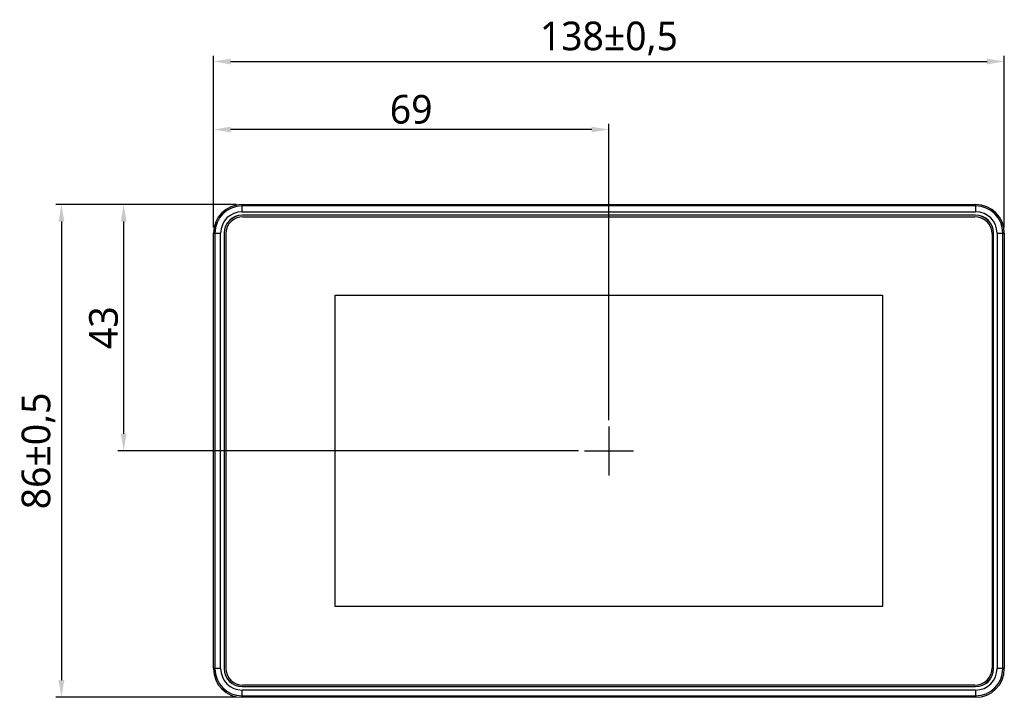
# Model space of a CAD drawing. Extents: x 0 to 1188, y 0 to 420.
# Tile 3 of 22: x 107 to 278, y 179 to 297. Entities that reach past the tile are written whole.
import ezdxf

# ---------------------------------------------------------------- set-up
doc = ezdxf.new("R2010")
doc.units = 0
doc.header["$LTSCALE"] = 32.67
doc.header["$PDMODE"] = 3
doc.header["$PDSIZE"] = 8
doc.layers.get('0').update_dxf_attribs({"linetype": 'CONTINUOUS'})
doc.layers.get('DEFPOINTS').update_dxf_attribs({"linetype": 'CONTINUOUS'})
doc.styles.get("Standard").update_dxf_attribs({"font": 'msyh.ttc'})
doc.dimstyles.get("Standard").update_dxf_attribs({"dimtxt": 5, "dimasz": 3, "dimexe": 1, "dimexo": 1, "dimgap": 1, "dimtad": 1, "dimdec": 1, "dimtxsty": 'STANDARD', "dimcen": 0, "dimazin": 3, "dimtp": 0.001, "dimtm": 0.001, "dimtfac": 1, "dimtdec": 1, "dimtofl": 0, "dimtmove": 0, "dimatfit": 3, "dimtolj": 1})

# ---------------------------------------------------------------- blocks, each defined once
blk = doc.blocks.new('*D0')
at = {"color": 0}
for p, q in [((140.39, 260.78), (140.39, 290.73)), ((278.39, 260.78), (278.39, 290.73)), ((143.39, 289.73), (275.39, 289.73))]:
    blk.add_line(p, q, dxfattribs=at)
for points in [[(143.39, 290.23), (143.39, 289.23), (140.39, 289.73)], [(275.39, 290.23), (275.39, 289.23), (278.39, 289.73)]]:
    blk.add_solid(points, dxfattribs=at)
at = {"layer": 'DEFPOINTS', "color": 0}
for p in [(278.39, 289.73), (140.39, 259.78), (278.39, 259.78)]:
    blk.add_point(p, dxfattribs=at)
at = {"color": 0, "insert": (209.39, 293.74), "char_height": 5, "attachment_point": 5}
blk.add_mtext('\\A1;138±0,5', dxfattribs=at)
blk = doc.blocks.new('*D1')
at = {"color": 0}
for p, q in [((144.39, 264.78), (112.87, 264.78)), ((113.87, 261.78), (113.87, 181.78)), ((144.39, 178.78), (112.87, 178.78))]:
    blk.add_line(p, q, dxfattribs=at)
for points in [[(113.37, 261.78), (114.37, 261.78), (113.87, 264.78)], [(113.37, 181.78), (114.37, 181.78), (113.87, 178.78)]]:
    blk.add_solid(points, dxfattribs=at)
at = {"layer": 'DEFPOINTS', "color": 0}
for p in [(145.39, 264.78), (113.87, 178.78), (145.39, 178.78)]:
    blk.add_point(p, dxfattribs=at)
at = {"color": 0, "insert": (109.87, 221.78), "char_height": 5, "attachment_point": 5, "rotation": 90}
blk.add_mtext('\\A1;86±0,5', dxfattribs=at)
blk = doc.blocks.new('*D2')
at = {"color": 0}
for p, q in [((140.39, 260.78), (140.39, 278.86)), ((209.39, 227.16), (209.39, 278.86)), ((206.39, 277.86), (143.39, 277.86))]:
    blk.add_line(p, q, dxfattribs=at)
for points in [[(143.39, 278.36), (143.39, 277.36), (140.39, 277.86)], [(206.39, 278.36), (206.39, 277.36), (209.39, 277.86)]]:
    blk.add_solid(points, dxfattribs=at)
at = {"layer": 'DEFPOINTS', "color": 0}
for p in [(140.39, 277.86), (140.39, 259.78), (209.39, 226.16)]:
    blk.add_point(p, dxfattribs=at)
at = {"color": 0, "insert": (174.89, 281.36), "char_height": 5, "attachment_point": 5}
blk.add_mtext('\\A1;69', dxfattribs=at)
blk = doc.blocks.new('*D3')
at = {"color": 0}
for p, q in [((144.39, 264.78), (123.73, 264.78)), ((124.73, 224.78), (124.73, 261.78)), ((204.11, 221.78), (123.73, 221.78))]:
    blk.add_line(p, q, dxfattribs=at)
for points in [[(124.23, 261.78), (125.23, 261.78), (124.73, 264.78)], [(124.23, 224.78), (125.23, 224.78), (124.73, 221.78)]]:
    blk.add_solid(points, dxfattribs=at)
at = {"layer": 'DEFPOINTS', "color": 0}
for p in [(124.73, 264.78), (145.39, 264.78), (205.11, 221.78)]:
    blk.add_point(p, dxfattribs=at)
at = {"color": 0, "insert": (121.23, 243.28), "char_height": 5, "attachment_point": 5, "rotation": 90}
blk.add_mtext('\\A1;43', dxfattribs=at)

msp = doc.modelspace()

# ---------------------------------------------------------------- linework, layer by layer
for p, q in [((145.39, 263.52), (145.39, 264.78)), ((145.39, 264.78), (273.39, 264.78)), ((273.39, 264.78), (273.39, 263.52)), ((273.39, 264.52), (145.39, 264.52)), ((145.39, 263.52), (273.39, 263.52)), ((273.39, 262.91), (145.39, 262.91)), ((273.39, 262.89), (145.39, 262.89)), ((145.53, 262.64), (273.25, 262.64)), ((140.39, 183.78), (140.39, 259.78)), ((140.39, 259.78), (141.65, 259.78)), ((140.65, 259.78), (140.65, 183.78)), ((141.65, 183.78), (141.65, 259.78)), ((142.26, 259.78), (142.26, 183.78)), ((142.26, 259.78), (142.28, 259.78)), ((142.28, 259.78), (142.28, 183.78)), ((142.53, 259.64), (142.53, 183.92)), ((276.25, 259.64), (276.25, 183.92)), ((276.5, 183.78), (276.5, 259.78)), ((276.51, 183.78), (276.51, 259.78)), ((277.12, 259.78), (277.12, 183.78)), ((277.12, 259.78), (278.39, 259.78)), ((278.12, 183.78), (278.12, 259.78)), ((278.39, 259.78), (278.39, 183.78)), ((161.62, 194.6), (161.62, 248.96)), ((161.62, 248.96), (257.16, 248.96)), ((257.16, 248.96), (257.16, 194.6)), ((209.39, 226.06), (209.39, 217.5)), ((205.11, 221.78), (213.67, 221.78)), ((257.16, 194.6), (161.62, 194.6)), ((141.65, 183.78), (140.39, 183.78)), ((142.28, 183.78), (142.26, 183.78)), ((278.39, 183.78), (277.12, 183.78)), ((145.39, 180.65), (145.39, 180.67)), ((145.39, 180.67), (273.39, 180.67)), ((145.39, 180.65), (273.39, 180.65)), ((273.25, 180.92), (145.53, 180.92)), ((145.39, 178.78), (145.39, 180.04)), ((273.39, 180.04), (145.39, 180.04)), ((145.39, 179.04), (273.39, 179.04)), ((273.39, 178.78), (145.39, 178.78)), ((273.39, 180.04), (273.39, 178.78))]:
    msp.add_line(p, q)
for centre, radius, start, end in [((145.39, 259.78), 5, 90, 180), ((273.39, 259.78), 5, 0, 90), ((145.39, 259.78), 4.74, 90, 180), ((145.39, 259.78), 3.74, 90, 180), ((145.39, 259.78), 3.13, 90, 180), ((145.39, 259.78), 3.11, 90, 180), ((273.39, 259.78), 4.74, 0, 90), ((273.39, 259.78), 3.74, 0, 90), ((273.39, 259.78), 3.13, 0, 90), ((273.39, 259.78), 3.11, 0, 90), ((145.53, 259.64), 3, 90, 180), ((273.25, 259.64), 3, 0, 90), ((145.53, 183.92), 3, 180, 270), ((273.25, 183.92), 3, 270, 360), ((145.39, 183.78), 5, 180, 270), ((145.39, 183.78), 4.74, 180, 270), ((145.39, 183.78), 3.74, 180, 270), ((145.39, 183.78), 3.13, 180, 270), ((145.39, 183.78), 3.11, 180, 270), ((273.39, 183.78), 5, 270, 360), ((273.39, 183.78), 4.74, 270, 360), ((273.39, 183.78), 3.74, 270, 360), ((273.39, 183.78), 3.13, 270, 360), ((273.39, 183.78), 3.11, 270, 360)]:
    msp.add_arc(centre, radius, start, end)

# ---------------------------------------------------------------- dimensions: what is measured, and where the dimension line sits
dim = msp.add_linear_dim(base=(278.39, 289.73), p1=(140.39, 259.78), p2=(278.39, 259.78), dimstyle='STANDARD', override={"dimgap": 1, "dimtol": 1, "dimlim": 0, "dimtp": 0.5, "dimtm": 0.5})
dim.commit()
dim.dimension.update_dxf_attribs({"geometry": '*D0', "text_midpoint": (209.39, 293.74)})
dim = msp.add_linear_dim(base=(140.39, 277.86), p1=(209.39, 226.16), p2=(140.39, 259.78), dimstyle='STANDARD')
dim.commit()
dim.dimension.update_dxf_attribs({"geometry": '*D2', "text_midpoint": (174.89, 281.36)})
dim = msp.add_linear_dim(base=(113.87, 178.78), p1=(145.39, 264.78), p2=(145.39, 178.78), angle=90, dimstyle='STANDARD', override={"dimgap": 1, "dimtol": 1, "dimlim": 0, "dimtp": 0.5, "dimtm": 0.5})
dim.commit()
dim.dimension.update_dxf_attribs({"geometry": '*D1', "text_midpoint": (109.87, 221.78)})
dim = msp.add_linear_dim(base=(124.73, 264.78), p1=(205.11, 221.78), p2=(145.39, 264.78), angle=90, dimstyle='STANDARD')
dim.commit()
dim.dimension.update_dxf_attribs({"geometry": '*D3', "text_midpoint": (121.23, 243.28)})

doc.saveas('drawing.dxf')
